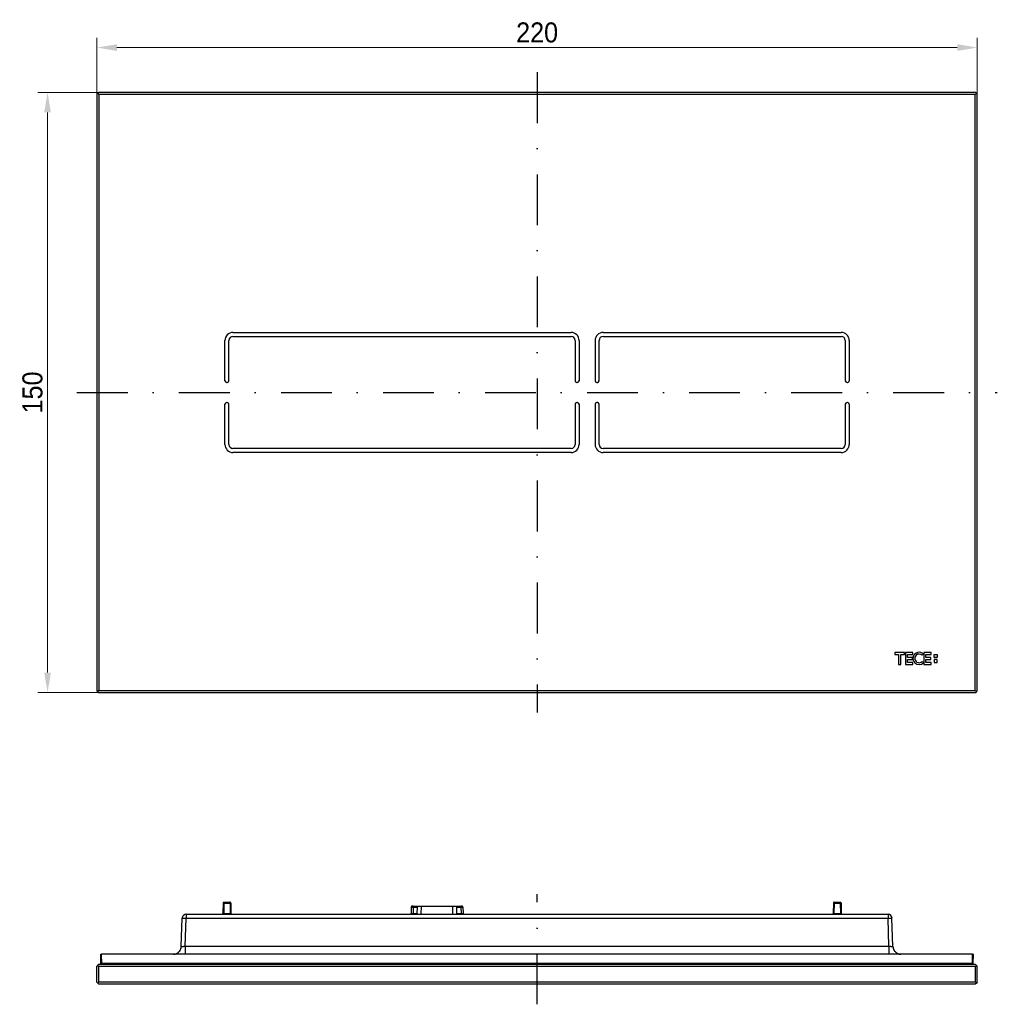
# Model space of a CAD drawing. Header units: millimetres. Extents: x 20 to 562, y 107 to 403.
# Tile 1 of 4: x 20 to 264, y 157 to 403. Entities that reach past the tile are written whole.
import ezdxf

# ---------------------------------------------------------------- set-up
doc = ezdxf.new("R2010")
doc.units = ezdxf.units.MM
doc.header["$LTSCALE"] = 2
doc.header["$PDMODE"] = 3
doc.header["$PDSIZE"] = 2.5
doc.linetypes.add('STRICHPUNKT2', pattern=[12.7, 6.35, -3.175, 0, -3.175])
doc.layers.get('0').update_dxf_attribs({"linetype": 'CONTINUOUS'})
doc.layers.get('Defpoints').update_dxf_attribs({"linetype": 'CONTINUOUS'})
doc.layers.add('BEM', color=7, linetype='CONTINUOUS', lineweight=35)
for name, color, linetype in [('SP600_100_00_new_view_1_BL0', 7, 'CONTINUOUS'), ('SP600_100_00_oben_4_BL7', 7, 'CONTINUOUS'), ('SP600_101_00_oben_4_BL8', 7, 'CONTINUOUS')]:
    doc.layers.add(name, color=color, linetype=linetype)
doc.styles.get("Standard").update_dxf_attribs({"font": 'txt', "width": 0.8})
doc.styles.add('TECE Standard', font='arial.ttf', dxfattribs={"width": 0.9})
doc.dimstyles.get("Standard").update_dxf_attribs({"dimtxt": 3.5, "dimasz": 3.5, "dimexe": 1, "dimexo": 0, "dimtad": 1, "dimtxsty": 'STANDARD', "dimcen": 0.09, "dimadec": 0, "dimazin": 0, "dimtol": 1, "dimtp": 0.01, "dimtm": 0.01, "dimtfac": 1, "dimtofl": 0, "dimtmove": 0, "dimatfit": 3, "dimfxl": 1, "dimtolj": 1, "dimarcsym": 0})

# ---------------------------------------------------------------- blocks, each defined once
blk = doc.blocks.new('TC-9240960_VA', base_point=(148.87, 309.5))
at = {"linetype": 'STRICHPUNKT2'}
for p, q in [((148.87, 389.5), (148.87, 229.5)), ((33.87, 309.5), (263.87, 309.5))]:
    blk.add_line(p, q, dxfattribs=at)
at = {"layer": 'SP600_100_00_new_view_1_BL0', "color": 7, "linetype": 'Continuous'}
for p, q in [((39.1, 384.28), (38.87, 384.05)), ((38.87, 384.05), (38.87, 234.95)), ((39.32, 384.5), (39.1, 384.28)), ((39.1, 384.28), (39.37, 384)), ((258.42, 384.5), (39.32, 384.5)), ((258.37, 384), (39.37, 384)), ((39.37, 384), (39.37, 235)), ((258.65, 384.28), (258.37, 384)), ((258.37, 235), (258.37, 384)), ((258.65, 384.28), (258.42, 384.5)), ((258.87, 384.05), (258.65, 384.28)), ((258.87, 234.95), (258.87, 384.05)), ((38.87, 234.95), (39.1, 234.73)), ((39.1, 234.73), (39.37, 235)), ((39.1, 234.73), (39.32, 234.5)), ((39.32, 234.5), (258.42, 234.5)), ((39.37, 235), (258.37, 235)), ((258.65, 234.73), (258.37, 235)), ((258.42, 234.5), (258.65, 234.73)), ((258.65, 234.73), (258.87, 234.95))]:
    blk.add_line(p, q, dxfattribs=at)
at = {"layer": 'SP600_100_00_new_view_1_BL0', "color": 4, "linetype": 'Continuous'}
for p, q in [((70.87, 312.45), (70.87, 322.5)), ((71.87, 312.45), (71.87, 322.5)), ((72.87, 324.5), (157.37, 324.5)), ((72.87, 323.5), (157.37, 323.5)), ((158.37, 322.5), (158.37, 312.45)), ((159.37, 322.5), (159.37, 312.45)), ((163.37, 322.5), (163.37, 312.45)), ((164.37, 312.45), (164.37, 322.5)), ((165.37, 324.5), (224.87, 324.5)), ((165.37, 323.5), (224.87, 323.5)), ((225.87, 322.5), (225.87, 312.45)), ((226.87, 322.5), (226.87, 312.45)), ((71.32, 312), (71.42, 312)), ((158.82, 312), (158.92, 312)), ((163.82, 312), (163.92, 312)), ((226.32, 312), (226.42, 312)), ((70.87, 296.5), (70.87, 306.55)), ((71.42, 307), (71.32, 307)), ((71.87, 296.5), (71.87, 306.55)), ((158.37, 306.55), (158.37, 296.5)), ((158.92, 307), (158.82, 307)), ((159.37, 306.55), (159.37, 296.5)), ((163.37, 306.55), (163.37, 296.5)), ((163.92, 307), (163.82, 307)), ((164.37, 296.5), (164.37, 306.55)), ((225.87, 306.55), (225.87, 296.5)), ((226.42, 307), (226.32, 307)), ((226.87, 306.55), (226.87, 296.5)), ((157.37, 295.5), (72.87, 295.5)), ((224.87, 295.5), (165.37, 295.5)), ((157.37, 294.5), (72.87, 294.5)), ((224.87, 294.5), (165.37, 294.5)), ((240.66, 244.5), (238.27, 244.5)), ((238.27, 244.5), (238.27, 244.02)), ((238.27, 244.02), (239.2, 244.02)), ((239.2, 244.02), (239.2, 241.5)), ((239.73, 241.5), (239.73, 244.02)), ((239.73, 244.02), (240.66, 244.02)), ((240.66, 244.02), (240.66, 244.5)), ((240.95, 244.5), (240.95, 241.5)), ((242.77, 244.5), (240.95, 244.5)), ((241.43, 243.25), (241.43, 244.02)), ((241.43, 244.02), (242.77, 244.02)), ((242.77, 244.02), (242.77, 244.5)), ((245.11, 243.82), (245.44, 244.15)), ((245.54, 244.5), (245.54, 241.5)), ((247.33, 244.5), (245.54, 244.5)), ((246.03, 244.02), (247.33, 244.02)), ((246.03, 243.25), (246.03, 244.02)), ((247.33, 244.02), (247.33, 244.5)), ((248.1, 244.01), (248.87, 244.01)), ((248.1, 243.24), (248.1, 244.01)), ((248.87, 244.01), (248.87, 243.24)), ((239.2, 241.5), (239.73, 241.5)), ((240.95, 241.5), (242.77, 241.5)), ((242.69, 243.25), (241.43, 243.25)), ((241.43, 241.99), (241.43, 242.76)), ((241.43, 242.76), (242.69, 242.76)), ((242.77, 241.99), (241.43, 241.99)), ((242.69, 242.76), (242.69, 243.25)), ((242.77, 241.5), (242.77, 241.99)), ((245.11, 242.3), (245.44, 241.96)), ((245.54, 241.5), (247.33, 241.5)), ((247.29, 243.25), (246.03, 243.25)), ((246.03, 242.76), (247.29, 242.76)), ((246.03, 241.99), (246.03, 242.76)), ((247.33, 241.99), (246.03, 241.99)), ((247.29, 242.76), (247.29, 243.25)), ((247.33, 241.5), (247.33, 241.99)), ((248.87, 243.24), (248.1, 243.24)), ((248.1, 242.76), (248.1, 241.99)), ((248.87, 242.76), (248.1, 242.76)), ((248.1, 241.99), (248.87, 241.99)), ((248.87, 241.99), (248.87, 242.76))]:
    blk.add_line(p, q, dxfattribs=at)
for centre, radius, start, end in [((72.87, 322.5), 2, 90, 180), ((72.87, 322.5), 1, 90, 180), ((157.37, 322.5), 2, 0, 90), ((157.37, 322.5), 1, 0, 90), ((165.37, 322.5), 2, 90, 180), ((165.37, 322.5), 1, 90, 180), ((224.87, 322.5), 2, 0, 90), ((224.87, 322.5), 1, 0, 90), ((71.32, 312.45), 0.45, 180, 270), ((71.42, 312.45), 0.45, 270, 360), ((158.82, 312.45), 0.45, 180, 270), ((158.92, 312.45), 0.45, 270, 360), ((163.82, 312.45), 0.45, 180, 270), ((163.92, 312.45), 0.45, 270, 360), ((226.32, 312.45), 0.45, 180, 270), ((226.42, 312.45), 0.45, 270, 360), ((71.32, 306.55), 0.45, 90, 180), ((71.42, 306.55), 0.45, 0, 90), ((158.82, 306.55), 0.45, 90, 180), ((158.92, 306.55), 0.45, 0, 90), ((163.82, 306.55), 0.45, 90, 180), ((163.92, 306.55), 0.45, 0, 90), ((226.32, 306.55), 0.45, 90, 180), ((226.42, 306.55), 0.45, 0, 90), ((72.87, 296.5), 2, 180, 270), ((72.87, 296.5), 1, 180, 270), ((157.37, 296.5), 2, 270, 360), ((157.37, 296.5), 1, 270, 360), ((165.37, 296.5), 2, 180, 270), ((165.37, 296.5), 1, 180, 270), ((224.87, 296.5), 1, 270, 360), ((224.87, 296.5), 2, 270, 360), ((244.34, 243.06), 1.54, 45, 225.8738), ((244.34, 243.06), 1.08, 134.1262, 315), ((244.34, 243.06), 1.08, 45, 134.1262), ((244.34, 243.06), 1.54, 225.8738, 315)]:
    blk.add_arc(centre, radius, start, end, dxfattribs=at)
blk = doc.blocks.new('TC-9240960_DS')
at = {"linetype": 'STRICHPUNKT2'}
blk.add_line((0, -5), (0, 22.5), dxfattribs=at)
at = {"layer": 'SP600_100_00_oben_4_BL7', "color": 7, "linetype": 'Continuous'}
for p, q in [((-109.78, 4.72), (-109.5, 5)), ((-109.5, 5), (109.5, 5)), ((109.78, 4.72), (109.5, 5)), ((-110, 4.5), (-109.78, 4.72)), ((-110, 0.5), (-110, 4.5)), ((-109.78, 4.72), (-109.55, 4.5)), ((-109.55, 0.5), (-109.55, 4.5)), ((-109.55, 4.5), (109.55, 4.5)), ((109.55, 4.5), (109.78, 4.72)), ((109.55, 0.5), (109.55, 4.5)), ((109.78, 4.72), (110, 4.5)), ((110, 0.5), (110, 4.5)), ((-109.78, 0.28), (-110, 0.5)), ((-109.55, 0.5), (-109.78, 0.28)), ((-109.78, 0.28), (-109.5, 0)), ((109.55, 0.5), (-109.55, 0.5)), ((109.5, 0), (-109.5, 0)), ((109.78, 0.28), (109.5, 0)), ((109.78, 0.28), (109.55, 0.5)), ((110, 0.5), (109.78, 0.28))]:
    blk.add_line(p, q, dxfattribs=at)
at = {"layer": 'SP600_101_00_oben_4_BL8', "color": 7, "linetype": 'Continuous'}
for p, q in [((-78.45, 20.3), (-78.5, 17.7)), ((-78.45, 20.3), (-78.47, 19.08)), ((-78.25, 20.5), (-76.75, 20.5)), ((-76.55, 20.3), (-76.5, 17.7)), ((-76.53, 19.08), (-76.55, 20.3)), ((74.05, 20.3), (74, 17.7)), ((74.05, 20.3), (74.03, 19.08)), ((74.25, 20.5), (75.75, 20.5)), ((75.95, 20.3), (76, 17.7)), ((75.97, 19.08), (75.95, 20.3)), ((-87.69, 17.5), (87.69, 17.5)), ((-78.47, 19.08), (-78.5, 17.7)), ((-76.53, 19.08), (-76.5, 17.7)), ((-31.47, 19.3), (-31.5, 17.7)), ((-31.27, 19.5), (-30.97, 19.5)), ((-31.09, 19.5), (-31.27, 19.5)), ((-30.95, 19.5), (-31.09, 19.5)), ((-30.97, 19.5), (-29.93, 19.5)), ((-29.96, 17.7), (-29.97, 17.5)), ((-29.96, 17.7), (-29.93, 19.3)), ((-29.93, 19.5), (-29.93, 19.3)), ((-29.93, 19.5), (-29.64, 19.5)), ((-29.64, 19.5), (-29.43, 19.5)), ((-29.43, 19.5), (-28.93, 19.5)), ((-28.93, 19.5), (-21.07, 19.5)), ((-21.07, 19.5), (-20.57, 19.5)), ((-20.57, 19.5), (-20.36, 19.5)), ((-20.36, 19.5), (-20.07, 19.5)), ((-20.07, 19.5), (-19.03, 19.5)), ((-20.07, 19.3), (-20.07, 19.5)), ((-20.04, 17.7), (-20.07, 19.3)), ((-20.03, 17.5), (-20.04, 17.7)), ((-18.91, 19.5), (-19.07, 19.5)), ((-19.03, 19.5), (-18.73, 19.5)), ((-18.73, 19.5), (-18.91, 19.5)), ((-18.53, 19.3), (-18.5, 17.7)), ((74.03, 19.08), (74, 17.7)), ((75.97, 19.08), (76, 17.7)), ((-88.93, 9.43), (-88.68, 16.53)), ((88.93, 9.43), (88.68, 16.53)), ((-109.04, 7.5), (-108.84, 7.5)), ((-109, 5.2), (-109.04, 7.5)), ((108.84, 7.5), (-108.84, 7.5)), ((108.84, 7.5), (109.04, 7.5)), ((109, 5.2), (109.04, 7.5))]:
    blk.add_line(p, q, dxfattribs=at)
at = {"layer": 'SP600_101_00_oben_4_BL8', "color": 9, "linetype": 'Continuous'}
for p, q in [((-78.27, 20.3), (-78.32, 17.7)), ((-78.27, 20.3), (-76.73, 20.3)), ((-76.73, 20.3), (-76.68, 17.7)), ((74.23, 20.3), (74.18, 17.7)), ((74.23, 20.3), (75.77, 20.3)), ((75.77, 20.3), (75.82, 17.7)), ((-87.69, 17.5), (-87.69, 16.53)), ((-78.32, 17.7), (-76.68, 17.7)), ((-30.97, 19.3), (-31, 17.7)), ((-31, 17.5), (-31, 17.7)), ((-31, 17.7), (-29.96, 17.7)), ((-30.97, 19.5), (-30.97, 19.3)), ((-30.97, 19.3), (-29.93, 19.3)), ((-28.97, 17.5), (-28.93, 19.5)), ((-21.03, 17.5), (-21.07, 19.5)), ((-20.07, 19.3), (-19.03, 19.3)), ((-20.04, 17.7), (-19, 17.7)), ((-19.03, 19.5), (-19.03, 19.3)), ((-19.03, 19.3), (-19, 17.7)), ((-19, 17.5), (-19, 17.7)), ((74.18, 17.7), (75.82, 17.7)), ((87.69, 17.5), (87.69, 16.53)), ((-87.93, 9.43), (-87.69, 16.53)), ((-87.69, 16.53), (87.69, 16.53)), ((87.93, 9.43), (87.69, 16.53)), ((-108.8, 5.2), (-108.84, 7.5)), ((87.93, 9.43), (-87.93, 9.43)), ((-87.93, 9.43), (-87.93, 7.5)), ((87.93, 9.43), (87.93, 7.5)), ((108.8, 5.2), (108.84, 7.5)), ((-108.8, 5), (-108.8, 5.2)), ((108.8, 5.2), (-108.8, 5.2)), ((108.8, 5), (108.8, 5.2))]:
    blk.add_line(p, q, dxfattribs=at)
at = {"layer": 'SP600_101_00_oben_4_BL8', "color": 7, "linetype": 'Continuous'}
for centre, radius, start, end in [((-78.25, 20.3), 0.2, 148.4055, 179), ((-78.25, 20.3), 0.2, 157.0059, 179), ((-78.25, 20.3), 0.2, 144.815, 157.0059), ((-78.25, 20.3), 0.2, 90, 148.4055), ((-78.25, 20.3), 0.2, 134.67, 144.815), ((-78.25, 20.3), 0.2, 121.4107, 134.67), ((-78.25, 20.3), 0.2, 112.3326, 121.4107), ((-78.25, 20.3), 0.2, 90, 112.3326), ((-76.75, 20.3), 0.2, 67.6677, 90), ((-76.75, 20.3), 0.2, 31.6006, 90), ((-76.75, 20.3), 0.2, 57.918, 67.6677), ((-76.75, 20.3), 0.2, 45.331, 57.918), ((-76.75, 20.3), 0.2, 35.7423, 45.331), ((-76.75, 20.3), 0.2, 22.995, 35.7423), ((-76.75, 20.3), 0.2, 1, 31.6006), ((-76.75, 20.3), 0.2, 1, 22.995), ((74.25, 20.3), 0.2, 148.4055, 179), ((74.25, 20.3), 0.2, 157.0059, 179), ((74.25, 20.3), 0.2, 144.8151, 157.0059), ((74.25, 20.3), 0.2, 90, 148.4055), ((74.25, 20.3), 0.2, 134.67, 144.8151), ((74.25, 20.3), 0.2, 121.4108, 134.67), ((74.25, 20.3), 0.2, 112.3326, 121.4108), ((74.25, 20.3), 0.2, 90, 112.3326), ((75.75, 20.3), 0.2, 31.6006, 90), ((75.75, 20.3), 0.2, 57.918, 67.6677), ((75.75, 20.3), 0.2, 45.331, 57.918), ((75.75, 20.3), 0.2, 35.7423, 45.331), ((75.75, 20.3), 0.2, 22.995, 35.7423), ((75.75, 20.3), 0.2, 1, 31.6006), ((75.75, 20.3), 0.2, 1, 22.995), ((-87.69, 16.5), 1, 90, 178), ((-87.69, 16.5), 1, 104.6895, 109.5884), ((-78.7, 17.7), 0.2, 270, 359), ((-78.7, 17.7), 0.2, 302.1847, 314.5006), ((-78.7, 17.7), 0.2, 314.5006, 327.7911), ((-78.7, 17.7), 0.2, 327.7911, 336.7504), ((-78.7, 17.7), 0.2, 336.7504, 359), ((-76.3, 17.7), 0.2, 181, 270), ((-76.3, 17.7), 0.2, 203.2497, 212.2085), ((-76.3, 17.7), 0.2, 212.2085, 225.4996), ((-76.3, 17.7), 0.2, 225.4996, 237.8151), ((-31.7, 17.7), 0.2, 270, 359), ((-31.7, 17.7), 0.2, 292.25, 302.2024), ((-31.7, 17.7), 0.2, 302.2024, 314.5001), ((-31.7, 17.7), 0.2, 314.5001, 327.8124), ((-31.7, 17.7), 0.2, 327.8124, 336.75), ((-31.7, 17.7), 0.2, 336.75, 359), ((-31.27, 19.3), 0.2, 90, 179), ((-31.27, 19.3), 0.2, 156.7499, 179), ((-31.27, 19.3), 0.2, 147.6211, 156.7499), ((-31.27, 19.3), 0.2, 134.4999, 147.6211), ((-31.27, 19.3), 0.2, 122.0344, 134.4999), ((-31.27, 19.3), 0.2, 112.2499, 122.0344), ((-31.27, 19.3), 0.2, 90, 112.2499), ((-18.73, 19.3), 0.2, 1, 90), ((-18.73, 19.3), 0.2, 1, 90), ((-18.3, 17.7), 0.2, 181, 270), ((-18.3, 17.7), 0.2, 181, 203.25), ((-18.3, 17.7), 0.2, 203.25, 225.5), ((-18.3, 17.7), 0.2, 225.5, 237.6832), ((-18.3, 17.7), 0.2, 237.6832, 247.75), ((73.8, 17.7), 0.2, 270, 359), ((73.8, 17.7), 0.2, 302.1847, 314.5006), ((73.8, 17.7), 0.2, 314.5006, 327.7911), ((73.8, 17.7), 0.2, 327.7911, 336.7504), ((73.8, 17.7), 0.2, 336.7504, 359), ((76.2, 17.7), 0.2, 181, 270), ((76.2, 17.7), 0.2, 203.2497, 212.2085), ((76.2, 17.7), 0.2, 212.2085, 225.4996), ((76.2, 17.7), 0.2, 225.4996, 237.8151), ((87.69, 16.5), 1, 2, 90), ((87.69, 16.5), 1, 70.4432, 75.3106), ((-87.69, 16.5), 1, 163.4309, 178), ((-87.69, 16.5), 1, 148.7506, 156.7295), ((87.69, 16.5), 1, 2, 16.5691), ((-90.93, 9.5), 2, 270.7895, 358), ((-90.93, 9.5), 2, 270.8236, 282.5715), ((-90.93, 9.5), 2, 282.5715, 287.3715), ((-90.93, 9.5), 2, 287.3715, 295.1429), ((-90.93, 9.5), 2, 295.1429, 300.9781), ((-90.93, 9.5), 2, 300.9781, 307.7143), ((-90.93, 9.5), 2, 307.7143, 314.1543), ((-90.93, 9.5), 2, 320.2858, 327.3298), ((-90.93, 9.5), 2, 327.3298, 332.8572), ((-90.93, 9.5), 2, 332.8572, 340.925), ((-90.93, 9.5), 2, 340.925, 345.4286), ((-90.93, 9.5), 2, 345.4286, 358), ((90.93, 9.5), 2, 182, 269.1764), ((90.93, 9.5), 2, 182, 194.5714), ((90.93, 9.5), 2, 194.5714, 199.075), ((90.93, 9.5), 2, 199.075, 207.1428), ((90.93, 9.5), 2, 207.1428, 212.6702), ((90.93, 9.5), 2, 212.6702, 219.7142), ((90.93, 9.5), 2, 225.8457, 232.2857), ((90.93, 9.5), 2, 232.2857, 239.0219), ((90.93, 9.5), 2, 239.0219, 244.8571), ((90.93, 9.5), 2, 244.8571, 252.6285), ((90.93, 9.5), 2, 252.6285, 257.4285), ((90.93, 9.5), 2, 257.4285, 269.209), ((-108.8, 5.2), 0.2, 181, 270), ((-108.8, 5.2), 0.2, 181, 202.9201), ((-108.8, 5.2), 0.2, 202.9201, 213.1447), ((-108.8, 5.2), 0.2, 213.1447, 225.2862), ((-108.8, 5.2), 0.2, 225.2862, 240.6107), ((-108.8, 5.2), 0.2, 240.6107, 247.6547), ((108.8, 5.2), 0.2, 270, 359), ((108.8, 5.2), 0.2, 292.3455, 299.389), ((108.8, 5.2), 0.2, 326.8544, 337.0801), ((108.8, 5.2), 0.2, 337.0801, 359)]:
    blk.add_arc(centre, radius, start, end, dxfattribs=at)
at = {"layer": 'SP600_101_00_oben_4_BL8', "color": 9, "linetype": 'Continuous'}
for points, knots in [([(-78.45, 20.3), (-78.45, 20.3), (-78.44, 20.3), (-78.44, 20.31), (-78.42, 20.3), (-78.4, 20.3), (-78.37, 20.3), (-78.33, 20.3), (-78.3, 20.3), (-78.27, 20.3)], [0, 0, 0, 0, 0.019013, 0.074507, 0.164984, 0.287173, 0.437138, 0.609966, 1, 1, 1, 1]), ([(-78.25, 20.5), (-78.25, 20.5), (-78.26, 20.49), (-78.26, 20.48), (-78.26, 20.46), (-78.27, 20.43), (-78.27, 20.38), (-78.27, 20.33), (-78.27, 20.3)], [0, 0, 0, 0, 0.027499, 0.08648, 0.178929, 0.301946, 0.621909, 1, 1, 1, 1]), ([(-76.75, 20.5), (-76.75, 20.5), (-76.74, 20.49), (-76.74, 20.48), (-76.74, 20.46), (-76.73, 20.43), (-76.73, 20.38), (-76.73, 20.33), (-76.73, 20.3)], [0, 0, 0, 0, 0.027499, 0.08648, 0.17893, 0.301947, 0.62191, 1, 1, 1, 1]), ([(-76.73, 20.3), (-76.7, 20.3), (-76.67, 20.3), (-76.63, 20.3), (-76.6, 20.3), (-76.58, 20.3), (-76.56, 20.31), (-76.56, 20.3), (-76.55, 20.3), (-76.55, 20.3)], [0, 0, 0, 0, 0.390034, 0.562862, 0.712827, 0.835016, 0.925493, 0.980987, 1, 1, 1, 1]), ([(74.05, 20.3), (74.05, 20.3), (74.06, 20.3), (74.06, 20.31), (74.08, 20.3), (74.1, 20.3), (74.13, 20.3), (74.17, 20.3), (74.2, 20.3), (74.23, 20.3)], [0, 0, 0, 0, 0.019013, 0.074507, 0.164984, 0.287173, 0.437138, 0.609966, 1, 1, 1, 1]), ([(74.25, 20.5), (74.25, 20.5), (74.24, 20.49), (74.24, 20.48), (74.24, 20.46), (74.23, 20.43), (74.23, 20.38), (74.23, 20.33), (74.23, 20.3)], [0, 0, 0, 0, 0.027499, 0.08648, 0.178929, 0.301946, 0.621909, 1, 1, 1, 1]), ([(75.75, 20.5), (75.75, 20.5), (75.76, 20.49), (75.76, 20.48), (75.76, 20.46), (75.77, 20.43), (75.77, 20.38), (75.77, 20.33), (75.77, 20.3)], [0, 0, 0, 0, 0.027499, 0.08648, 0.17893, 0.301947, 0.62191, 1, 1, 1, 1]), ([(75.77, 20.3), (75.8, 20.3), (75.83, 20.3), (75.87, 20.3), (75.9, 20.3), (75.92, 20.3), (75.94, 20.31), (75.94, 20.3), (75.95, 20.3), (75.95, 20.3)], [0, 0, 0, 0, 0.390034, 0.562862, 0.712827, 0.835016, 0.925493, 0.980987, 1, 1, 1, 1]), ([(-78.5, 17.7), (-78.5, 17.7), (-78.49, 17.7), (-78.48, 17.69), (-78.46, 17.7), (-78.44, 17.7), (-78.42, 17.7), (-78.38, 17.7), (-78.34, 17.7), (-78.32, 17.7)], [0, 0, 0, 0, 0.018852, 0.07422, 0.164469, 0.286652, 0.436613, 0.609432, 1, 1, 1, 1]), ([(-78.34, 17.5), (-78.34, 17.5), (-78.33, 17.51), (-78.33, 17.52), (-78.32, 17.56), (-78.32, 17.62), (-78.32, 17.67), (-78.32, 17.7)], [0, 0, 0, 0, 0.02825, 0.087492, 0.302804, 0.622384, 1, 1, 1, 1]), ([(-76.66, 17.5), (-76.66, 17.5), (-76.67, 17.51), (-76.67, 17.52), (-76.68, 17.56), (-76.68, 17.62), (-76.68, 17.67), (-76.68, 17.7)], [0, 0, 0, 0, 0.02825, 0.087493, 0.302804, 0.622384, 1, 1, 1, 1]), ([(-76.68, 17.7), (-76.66, 17.7), (-76.62, 17.7), (-76.58, 17.7), (-76.56, 17.7), (-76.54, 17.7), (-76.52, 17.69), (-76.51, 17.7), (-76.5, 17.7), (-76.5, 17.7)], [0, 0, 0, 0, 0.390579, 0.563378, 0.713334, 0.835524, 0.925782, 0.981153, 1, 1, 1, 1]), ([(-31.5, 17.7), (-31.5, 17.7), (-31.49, 17.7), (-31.49, 17.7), (-31.47, 17.7), (-31.46, 17.7), (-31.44, 17.7), (-31.4, 17.7), (-31.35, 17.7), (-31.27, 17.7), (-31.19, 17.7), (-31.09, 17.7), (-31.03, 17.7), (-31, 17.7)], [0, 0, 0, 0, 0.004855, 0.019246, 0.043083, 0.076133, 0.118081, 0.168533, 0.292895, 0.444426, 0.617259, 0.804885, 1, 1, 1, 1]), ([(-31.47, 19.3), (-31.47, 19.3), (-31.46, 19.3), (-31.46, 19.3), (-31.45, 19.3), (-31.43, 19.3), (-31.41, 19.3), (-31.37, 19.3), (-31.32, 19.3), (-31.24, 19.3), (-31.16, 19.3), (-31.06, 19.3), (-31, 19.3), (-30.97, 19.3)], [0, 0, 0, 0, 0.004882, 0.019296, 0.043143, 0.076212, 0.118156, 0.168601, 0.292925, 0.444413, 0.617213, 0.804941, 1, 1, 1, 1]), ([(-19.03, 19.3), (-19, 19.3), (-18.94, 19.3), (-18.84, 19.3), (-18.76, 19.3), (-18.68, 19.3), (-18.63, 19.3), (-18.59, 19.3), (-18.57, 19.3), (-18.55, 19.3), (-18.54, 19.3), (-18.54, 19.3), (-18.53, 19.3), (-18.53, 19.3)], [0, 0, 0, 0, 0.195009, 0.382658, 0.555466, 0.706987, 0.831324, 0.881773, 0.923736, 0.956826, 0.980683, 0.995111, 1, 1, 1, 1]), ([(-19, 17.7), (-18.97, 17.7), (-18.91, 17.7), (-18.81, 17.7), (-18.73, 17.7), (-18.65, 17.7), (-18.6, 17.7), (-18.56, 17.7), (-18.54, 17.7), (-18.53, 17.7), (-18.51, 17.7), (-18.51, 17.7), (-18.5, 17.7), (-18.5, 17.7)], [0, 0, 0, 0, 0.195084, 0.382721, 0.555603, 0.707152, 0.83149, 0.881923, 0.92386, 0.956908, 0.980744, 0.995141, 1, 1, 1, 1]), ([(74, 17.7), (74, 17.7), (74.01, 17.7), (74.02, 17.69), (74.04, 17.7), (74.06, 17.7), (74.08, 17.7), (74.12, 17.7), (74.16, 17.7), (74.18, 17.7)], [0, 0, 0, 0, 0.018852, 0.07422, 0.164469, 0.286652, 0.436613, 0.609432, 1, 1, 1, 1]), ([(74.16, 17.5), (74.16, 17.5), (74.17, 17.51), (74.17, 17.52), (74.18, 17.56), (74.18, 17.62), (74.18, 17.67), (74.18, 17.7)], [0, 0, 0, 0, 0.02825, 0.087492, 0.302804, 0.622384, 1, 1, 1, 1]), ([(75.84, 17.5), (75.84, 17.5), (75.83, 17.51), (75.83, 17.52), (75.82, 17.56), (75.82, 17.62), (75.82, 17.67), (75.82, 17.7)], [0, 0, 0, 0, 0.02825, 0.087493, 0.302804, 0.622384, 1, 1, 1, 1]), ([(75.82, 17.7), (75.84, 17.7), (75.88, 17.7), (75.92, 17.7), (75.94, 17.7), (75.96, 17.7), (75.98, 17.69), (75.99, 17.7), (76, 17.7), (76, 17.7)], [0, 0, 0, 0, 0.390579, 0.563378, 0.713334, 0.835524, 0.925782, 0.981153, 1, 1, 1, 1]), ([(-88.68, 16.53), (-88.68, 16.54), (-88.68, 16.54), (-88.66, 16.54), (-88.64, 16.54), (-88.61, 16.55), (-88.56, 16.55), (-88.49, 16.55), (-88.38, 16.55), (-88.23, 16.55), (-88.06, 16.55), (-87.88, 16.54), (-87.75, 16.54), (-87.69, 16.53)], [0, 0, 0, 0, 0.005898, 0.020649, 0.044657, 0.077799, 0.119755, 0.170165, 0.294327, 0.445576, 0.618059, 0.805351, 1, 1, 1, 1]), ([(87.69, 16.53), (87.75, 16.54), (87.88, 16.54), (88.06, 16.55), (88.23, 16.55), (88.38, 16.55), (88.49, 16.55), (88.56, 16.55), (88.61, 16.55), (88.64, 16.54), (88.66, 16.54), (88.68, 16.54), (88.68, 16.54), (88.68, 16.53)], [0, 0, 0, 0, 0.194649, 0.381941, 0.554424, 0.705673, 0.829835, 0.880245, 0.922201, 0.955343, 0.979351, 0.994102, 1, 1, 1, 1]), ([(-87.93, 9.43), (-88, 9.43), (-88.13, 9.42), (-88.31, 9.41), (-88.48, 9.4), (-88.63, 9.4), (-88.75, 9.4), (-88.85, 9.41), (-88.9, 9.41), (-88.93, 9.42), (-88.93, 9.43), (-88.93, 9.43)], [0, 0, 0, 0, 0.194314, 0.381259, 0.5536, 0.704575, 0.828308, 0.920126, 0.976963, 0.992135, 1, 1, 1, 1]), ([(88.93, 9.43), (88.93, 9.43), (88.93, 9.42), (88.9, 9.41), (88.85, 9.41), (88.75, 9.4), (88.63, 9.4), (88.48, 9.4), (88.31, 9.41), (88.13, 9.42), (88, 9.43), (87.93, 9.43)], [0, 0, 0, 0, 0.007866, 0.023033, 0.079859, 0.171669, 0.295394, 0.446362, 0.618699, 0.805662, 1, 1, 1, 1]), ([(-108.8, 5.2), (-108.83, 5.2), (-108.87, 5.2), (-108.91, 5.2), (-108.94, 5.19), (-108.97, 5.2), (-108.99, 5.19), (-109, 5.2), (-109, 5.2), (-109, 5.2)], [0, 0, 0, 0, 0.38252, 0.555397, 0.706801, 0.831043, 0.923531, 0.980442, 1, 1, 1, 1]), ([(109, 5.2), (109, 5.2), (109, 5.2), (108.99, 5.19), (108.97, 5.2), (108.94, 5.19), (108.91, 5.2), (108.87, 5.2), (108.83, 5.2), (108.8, 5.2)], [0, 0, 0, 0, 0.019558, 0.076469, 0.168957, 0.293199, 0.444603, 0.61748, 1, 1, 1, 1])]:
    blk.add_open_spline(points, degree=3, knots=knots, dxfattribs=at)
blk = doc.blocks.new('*D11')
at = {"layer": 'BEM', "color": 0, "lineweight": 13, "transparency": 16777216}
for p, q in [((38.87, 384.05), (38.87, 398.09)), ((258.87, 384.05), (258.87, 398.09)), ((43.87, 395.69), (253.87, 395.69))]:
    blk.add_line(p, q, dxfattribs=at)
at = {"layer": 'BEM', "color": 0, "transparency": 16777216}
for points in [[(43.87, 396.52), (43.87, 394.85), (38.87, 395.69)], [(253.87, 396.52), (253.87, 394.85), (258.87, 395.69)]]:
    blk.add_solid(points, dxfattribs=at)
at = {"layer": 'Defpoints', "color": 0, "transparency": 16777216}
for p in [(258.87, 395.69), (38.87, 384.05), (258.87, 384.05)]:
    blk.add_point(p, dxfattribs=at)
at = {"layer": 'BEM', "color": 0, "transparency": 16777216, "insert": (148.87, 399.44), "char_height": 5, "attachment_point": 5, "style": 'TECE Standard'}
blk.add_mtext('\\A1;220', dxfattribs=at)
blk = doc.blocks.new('*D12')
at = {"layer": 'BEM', "color": 0, "lineweight": 13, "transparency": 16777216}
for p, q in [((39.32, 384.5), (24.14, 384.5)), ((26.54, 379.5), (26.54, 239.5)), ((39.32, 234.5), (24.14, 234.5))]:
    blk.add_line(p, q, dxfattribs=at)
at = {"layer": 'BEM', "color": 0, "transparency": 16777216}
for points in [[(25.7, 379.5), (27.37, 379.5), (26.54, 384.5)], [(25.7, 239.5), (27.37, 239.5), (26.54, 234.5)]]:
    blk.add_solid(points, dxfattribs=at)
at = {"layer": 'Defpoints', "color": 0, "transparency": 16777216}
for p in [(39.32, 384.5), (26.54, 234.5), (39.32, 234.5)]:
    blk.add_point(p, dxfattribs=at)
at = {"layer": 'BEM', "color": 0, "transparency": 16777216, "insert": (22.78, 309.5), "char_height": 5, "attachment_point": 5, "rotation": 90, "style": 'TECE Standard'}
blk.add_mtext('\\A1;150', dxfattribs=at)

msp = doc.modelspace()

# ---------------------------------------------------------------- block references
msp.add_blockref('TC-9240960_DS', (148.87, 161.61))
at = {"layer": 'SP600_100_00_new_view_1_BL0'}
msp.add_blockref('TC-9240960_VA', (148.87, 309.5), dxfattribs=at)

# ---------------------------------------------------------------- dimensions: what is measured, and where the dimension line sits
at = {"layer": 'BEM'}
dim = msp.add_linear_dim(base=(258.87, 395.69), p1=(38.87, 384.05), p2=(258.87, 384.05), dimstyle='STANDARD', override={"dimscale": 2, "dimtxt": 2.5, "dimasz": 2.5, "dimexe": 1.2, "dimexo": 0, "dimgap": 0.6, "dimdec": 0, "dimzin": 0, "dimtxsty": 'TECE Standard', "dimcen": 1.5, "dimazin": 2, "dimtol": 0, "dimtdec": 0, "dimtofl": 1, "dimtzin": 0, "dimlwd": 13, "dimlwe": 13}, dxfattribs=at)
dim.commit()
dim.dimension.update_dxf_attribs({"geometry": '*D11', "text_midpoint": (148.87, 399.44)})
dim = msp.add_linear_dim(base=(26.54, 234.5), p1=(39.32, 384.5), p2=(39.32, 234.5), angle=90, dimstyle='STANDARD', override={"dimscale": 2, "dimtxt": 2.5, "dimasz": 2.5, "dimexe": 1.2, "dimexo": 0, "dimgap": 0.6, "dimdec": 0, "dimzin": 0, "dimtxsty": 'TECE Standard', "dimcen": 1.5, "dimazin": 2, "dimtol": 0, "dimtdec": 0, "dimtofl": 1, "dimtzin": 0, "dimlwd": 13, "dimlwe": 13}, dxfattribs=at)
dim.commit()
dim.dimension.update_dxf_attribs({"geometry": '*D12', "text_midpoint": (22.78, 309.5)})

doc.saveas('drawing.dxf')
